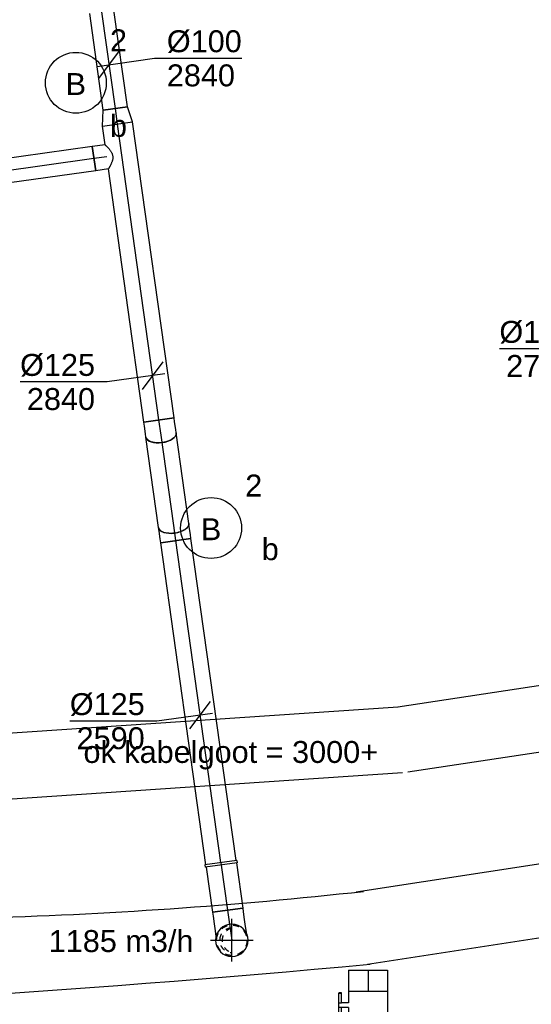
# Model space of a CAD drawing. Extents: x -257677 to 221252, y -185516 to 120782.
# Tile 109 of 171: x -36688 to -34588, y -49890 to -45848. Entities that reach past the tile are written whole.
import ezdxf
from ezdxf.enums import TextEntityAlignment as Align
from ezdxf.lldxf.tags import DXFTag

# ---------------------------------------------------------------- set-up
doc = ezdxf.new("R2010")
doc.units = 0
doc.header["$LTSCALE"] = 50
doc.linetypes.add('AUSGEZOGEN', pattern=[0])
doc.linetypes.add('STREEPJES', pattern=[0.1, 0.05, -0.05])
doc.layers.get('0').update_dxf_attribs({"linetype": 'CONTINUOUS'})
for name, color, linetype in [('EL6131--', 2, 'CONTINUOUS'), ('EL6222--', 3, 'CONTINUOUS'), ('EL6311--', 3, 'CONTINUOUS'), ('EM6131--', 1, 'CONTINUOUS'), ('WL570---_RETOUR', 112, 'CONTINUOUS'), ('WL570---_RETOUR_HL', 8, 'CONTINUOUS'), ('WM570---_RETOUR', 1, 'CONTINUOUS'), ('WM570---_RETOUR_PR', 1, 'CONTINUOUS'), ('WM570---_TOEVOER', 1, 'CONTINUOUS')]:
    doc.layers.add(name, color=color, linetype=linetype)
doc.styles.add('BURO-018', font='ARIAL.TTF', dxfattribs={"height": 63})
tags = doc.linetypes.add('CENTER2', pattern=[28.575, 19.05, -3.175, 3.175, -3.175]).pattern_tags.tags
tags[10:11] = [DXFTag(74, 4), DXFTag(75, 0), DXFTag(340, '0'), DXFTag(46, 1.0), DXFTag(50, 0.0), DXFTag(44, 0.0), DXFTag(45, 0.0)]
tags[8:9] = [DXFTag(74, 4), DXFTag(75, 0), DXFTag(340, '0'), DXFTag(46, 1.0), DXFTag(50, 0.0), DXFTag(44, 0.0), DXFTag(45, 0.0)]
tags[6:7] = [DXFTag(74, 4), DXFTag(75, 0), DXFTag(340, '0'), DXFTag(46, 1.0), DXFTag(50, 0.0), DXFTag(44, 0.0), DXFTag(45, 0.0)]
tags[4:5] = [DXFTag(74, 4), DXFTag(75, 0), DXFTag(340, '0'), DXFTag(46, 1.0), DXFTag(50, 0.0), DXFTag(44, 0.0), DXFTag(45, 0.0)]

# ---------------------------------------------------------------- blocks, each defined once
blk = doc.blocks.new('1115B3')
at = {"color": 0, "linetype": 'Continuous'}
blk.add_circle((0, 3.5), 2.5, dxfattribs=at)
at = {"color": 0, "linetype": 'Continuous', "style": 'BURO-018'}
for tag, p in [('E_GKAST', (0, 11.5)), ('E_GROEP', (0, 8.5)), ('E_SGROEP', (4.5, 8.5)), ('E_ARMCODE', (0, 3.5)), ('E_SLET', (4.5, 2.5))]:
    blk.add_attdef(tag, text='', height=1.8, dxfattribs=at).set_placement(p, align=Align.MIDDLE)
blk = doc.blocks.new('*U741')
at = {"color": 0, "ltscale": 10}
for p, q in [((0, 135, -2730), (3011.4, 135, -2730)), ((0, -135, -2730), (3011.4, -135, -2730))]:
    blk.add_line(p, q, dxfattribs=at)
at = {"layer": 'EM6131--', "color": 1, "style": 'BURO-018'}
blk.add_attdef('POSNR', text='', height=90, dxfattribs=at).set_placement((0, 0), align=Align.MIDDLE)
blk = doc.blocks.new('*U742')
at = {"color": 0, "ltscale": 10}
for p, q in [((0, 135, -2730), (1945.3, 135, -2730)), ((0, -135, -2730), (1945.3, -135, -2730))]:
    blk.add_line(p, q, dxfattribs=at)
at = {"layer": 'EM6131--', "color": 1, "style": 'BURO-018'}
blk.add_attdef('POSNR', text='', height=90, dxfattribs=at).set_placement((0, 0), align=Align.MIDDLE)
blk = doc.blocks.new('*U914')
at = {"color": 0, "ltscale": 10}
for p, q in [((-33.5, 62.5, -2590.4), (-17, 62.5, -2590.4)), ((-33.5, -62.5, -2590.4), (-33.5, 62.5, -2590.4)), ((-17, 62.5, -2590.4), (14.8, 62.5, -2590.4)), ((14.8, 62.5, -2590.4), (29, 62.5, -2590.4)), ((-33.5, -62.5, -2590.4), (-17, -62.5, -2590.4)), ((-17, -62.5, -2590.4), (14.8, -62.5, -2590.4)), ((14.8, -62.5, -2590.4), (29, -62.5, -2590.4))]:
    blk.add_line(p, q, dxfattribs=at)
blk.add_ellipse((29, 0, -2590.4), major_axis=(0, -62.5), ratio=0.5, start_param=3.141593, end_param=6.283185, dxfattribs=at)
at = {"layer": 'WL570---_RETOUR_HL', "linetype": 'CENTER2'}
blk.add_line((-33.5, 0, -2590.4), (29, 0, -2590.4), dxfattribs=at)
at = {"layer": 'WM570---_RETOUR_PR', "color": 1, "style": 'BURO-018'}
blk.add_attdef('POSNR', text='', height=90, dxfattribs=at).set_placement((0, 0), align=Align.MIDDLE)
blk = doc.blocks.new('*U915')
at = {"color": 0, "ltscale": 10}
for p, q in [((0, 62.5, -2607.2), (375, 62.5, -2607.2)), ((0, -62.5, -2607.2), (375, -62.5, -2607.2))]:
    blk.add_line(p, q, dxfattribs=at)
at = {"color": 0, "ltscale": 10, "extrusion": (1.12836e-16, 5.22046e-18, -1)}
blk.add_ellipse((0, 0, -2607.2), major_axis=(0, -62.5), ratio=0.5, start_param=0, end_param=3.141593, dxfattribs=at)
at = {"color": 0, "ltscale": 10}
blk.add_ellipse((375, 0, -2607.2), major_axis=(0, -62.5), ratio=0.5, start_param=3.141593, end_param=6.283185, dxfattribs=at)
at = {"layer": 'WL570---_RETOUR_HL', "linetype": 'CENTER2'}
blk.add_line((0, 0, -2607.2), (375, 0, -2607.2), dxfattribs=at)
at = {"layer": 'WM570---_RETOUR_PR', "color": 1, "style": 'BURO-018'}
blk.add_attdef('POSNR', text='', height=90, dxfattribs=at).set_placement((0, 0), align=Align.MIDDLE)
blk = doc.blocks.new('*U916')
at = {"color": 0, "ltscale": 10}
for p, q in [((-29, 62.5, -2840.4), (-14.8, 62.5, -2840.4)), ((-14.8, 62.5, -2840.4), (17, 62.5, -2840.4)), ((17, 62.5, -2840.4), (33.5, 62.5, -2840.4)), ((33.5, 62.5, -2840.4), (33.5, -62.5, -2840.4)), ((-29, -62.5, -2840.4), (-14.8, -62.5, -2840.4)), ((-14.8, -62.5, -2840.4), (17, -62.5, -2840.4)), ((17, -62.5, -2840.4), (33.5, -62.5, -2840.4))]:
    blk.add_line(p, q, dxfattribs=at)
at = {"color": 0, "ltscale": 10, "extrusion": (4.50401e-17, 2.30025e-17, -1)}
blk.add_ellipse((-29, 0, -2840.4), major_axis=(0, -62.5), ratio=0.5, start_param=0, end_param=3.141593, dxfattribs=at)
at = {"layer": 'WL570---_RETOUR_HL', "linetype": 'CENTER2'}
blk.add_line((-29, 0, -2840.4), (33.5, 0, -2840.4), dxfattribs=at)
at = {"layer": 'WM570---_RETOUR_PR', "color": 1, "style": 'BURO-018'}
blk.add_attdef('POSNR', text='', height=90, dxfattribs=at).set_placement((0, 0), align=Align.MIDDLE)
blk = doc.blocks.new('*U917')
at = {"color": 0, "ltscale": 10}
for p, q in [((0, 62.5, -2840.4), (64.2, 50, -2840.4)), ((0, 62.5, -2840.4), (0, -62.5, -2840.4)), ((64.2, 50, -2840.4), (64.2, -50, -2840.4)), ((0, -62.5, -2840.4), (64.2, -50, -2840.4))]:
    blk.add_line(p, q, dxfattribs=at)
at = {"layer": 'WL570---_RETOUR_HL', "linetype": 'CENTER2'}
blk.add_line((0, 0, -2840.4), (64.2, 0, -2840.4), dxfattribs=at)
for centre in [(0, 0, -2840.4), (64.2, 0, -2840.4)]:
    blk.add_circle(centre, 0.075, dxfattribs=at)
at = {"layer": 'WM570---_RETOUR_PR', "color": 1, "style": 'BURO-018'}
blk.add_attdef('POSNR', text='', height=90, dxfattribs=at).set_placement((0, 0), align=Align.MIDDLE)
blk = doc.blocks.new('*U918')
at = {"color": 0, "ltscale": 10}
for p, q in [((0, 62.5, -2840.4), (1049.4, 62.5, -2840.4)), ((0, -62.5, -2840.4), (0, 62.5, -2840.4)), ((1149.4, 62.5, -2840.4), (1226.5, 62.5, -2840.4)), ((1226.5, 62.5, -2840.4), (1226.5, -62.5, -2840.4)), ((0, -62.5, -2840.4), (1226.5, -62.5, -2840.4))]:
    blk.add_line(p, q, dxfattribs=at)
at = {"layer": 'WL570---_RETOUR_HL', "linetype": 'CENTER2'}
blk.add_line((0, 0, -2840.4), (1226.5, 0, -2840.4), dxfattribs=at)
at = {"layer": 'WM570---_RETOUR_PR', "color": 1, "style": 'BURO-018'}
blk.add_attdef('POSNR', text='', height=90, dxfattribs=at).set_placement((0, 0), align=Align.MIDDLE)
blk = doc.blocks.new('*U919')
at = {"layer": 'WM570---_RETOUR', "color": 0, "ltscale": 10}
for p, q in [((-42.6, -56.5), (42.6, 56.5)), ((49.5, 6.9), (-186.9, -26.2)), ((-186.9, -26.2), (-544.5, -26.2))]:
    blk.add_line(p, q, dxfattribs=at)
at = {"layer": 'WM570---_RETOUR', "color": 0, "style": 'BURO-018'}
for s, p in [('%%c125', (-544.5, -1.2)), ('2840', (-516.6, -141.2))]:
    blk.add_text(s, height=90, dxfattribs=at).set_placement(p)
blk = doc.blocks.new('*U1127')
at = {"color": 0, "ltscale": 10}
for p, q in [((0, 80, -3000), (86.3, 80, -3000)), ((0, -80, -3000), (0, 80, -3000)), ((0, -80, -3000), (86.3, -80, -3000))]:
    blk.add_line(p, q, dxfattribs=at)
at = {"layer": 'WL570---_RETOUR_HL', "linetype": 'CENTER2'}
blk.add_line((0, 0, -3000), (86.3, 0, -3000), dxfattribs=at)
at = {"layer": 'WM570---_RETOUR_PR', "color": 1, "style": 'BURO-018'}
blk.add_attdef('POSNR', text='', height=90, dxfattribs=at).set_placement((0, 0), align=Align.MIDDLE)
blk = doc.blocks.new('*U1128')
at = {"color": 2, "ltscale": 10}
for p, q in [((-57.3, -80, -3000), (-57.3, 80, -3000)), ((-57.3, 80, -3000), (57.2, 80, -3000)), ((57.2, 80, -3000), (57.2, -80, -3000)), ((-57.3, -80, -3000), (-9.5, -80, -3000)), ((-9.5, -80, -3000), (-9.5, -109.3, -3000)), ((9.5, -80, -3000), (9.5, -120, -3000)), ((9.5, -80, -3000), (57.2, -80, -3000)), ((-50.2, -109.3, -3000), (-50.2, -120, -3000)), ((-48.9, -109.3, -3000), (-50.2, -109.3, -3000)), ((-50.2, -120, -3000), (-48.9, -120, -3000)), ((-7.5, -109.3, -3000), (-48.9, -109.3, -3000)), ((-48.9, -120, -3000), (-48.9, -109.3, -3000)), ((-7.5, -120, -3000), (-48.9, -120, -3000)), ((-7.5, -109.3, -3000), (-7.5, -120, -3000)), ((9.5, -120, -3000), (-7.5, -120, -3000)), ((50.2, -109.3, -3000), (9.5, -109.3, -3000)), ((50.2, -120, -3000), (9.5, -120, -3000)), ((50.2, -120, -3000), (50.2, -109.3, -3000))]:
    blk.add_line(p, q, dxfattribs=at)
blk.add_spline([(-9.5, -80, -3000), (-9.3, -80, -3000), (-9.1, -79.9, -3000), (-8.8, -79.9, -3000), (-8.3, -79.9, -3000), (-7.8, -79.8, -3000), (-7.2, -79.8, -3000), (-6.6, -79.7, -3000), (-5.8, -79.6, -3000), (-5, -79.6, -3000), (-4.2, -79.5, -3000), (-3.3, -79.5, -3000), (-2.4, -79.5, -3000), (-1.4, -79.4, -3000), (-0.5, -79.4, -3000), (0.5, -79.4, -3000), (1.4, -79.4, -3000), (2.4, -79.5, -3000), (3.3, -79.5, -3000), (4.2, -79.5, -3000), (5, -79.6, -3000), (5.8, -79.6, -3000), (6.6, -79.7, -3000), (7.2, -79.8, -3000), (7.8, -79.8, -3000), (8.3, -79.9, -3000), (8.8, -79.9, -3000), (9.1, -79.9, -3000), (9.3, -80, -3000), (9.5, -80, -3000), (9.5, -80, -3000)], degree=3, dxfattribs=at)
at = {"layer": 'WL570---_RETOUR', "color": 1, "style": 'BURO-018'}
blk.add_attdef('I', text='', height=90, dxfattribs=at).set_placement((0, 0), align=Align.MIDDLE)
at = {"layer": 'WM570---_RETOUR_PR', "color": 1, "style": 'BURO-018'}
blk.add_attdef('POSNR', text='', height=90, dxfattribs=at).set_placement((0, 0), align=Align.MIDDLE)
blk = doc.blocks.new('*U1162')
at = {"color": 0, "ltscale": 10}
for p, q in [((0, 50, -2840.4), (400.6, 50, -2840.4)), ((0, -50, -2840.4), (0, 50, -2840.4)), ((0, -50, -2840.4), (400.6, -50, -2840.4))]:
    blk.add_line(p, q, dxfattribs=at)
at = {"layer": 'WL570---_RETOUR_HL', "linetype": 'CENTER2'}
blk.add_line((0, 0, -2840.4), (400.6, 0, -2840.4), dxfattribs=at)
at = {"layer": 'WM570---_RETOUR_PR', "color": 1, "style": 'BURO-018'}
blk.add_attdef('POSNR', text='', height=90, dxfattribs=at).set_placement((0, 0), align=Align.MIDDLE)
blk = doc.blocks.new('*U1163')
at = {"layer": 'WM570---_RETOUR', "color": 0, "ltscale": 10}
for p, q in [((-42.6, -56.5), (42.6, 56.5)), ((-49.5, -6.9), (186.6, 26.1)), ((186.6, 26.1), (544.2, 26.1))]:
    blk.add_line(p, q, dxfattribs=at)
at = {"layer": 'WM570---_RETOUR', "color": 0, "style": 'BURO-018'}
for s, p in [('%%c100', (236.6, 51.1)), ('2840', (236.6, -88.9))]:
    blk.add_text(s, height=90, dxfattribs=at).set_placement(p)
blk = doc.blocks.new('*U1227')
at = {"layer": 'WM570---_RETOUR', "color": 0, "ltscale": 10}
for p, q in [((-50, -50), (50, 50)), ((50, 0), (-616.6, 0))]:
    blk.add_line(p, q, dxfattribs=at)
at = {"layer": 'WM570---_RETOUR', "color": 0, "style": 'BURO-018'}
for s, p in [('%%c160', (-616.6, 25)), ('2740', (-588.7, -115))]:
    blk.add_text(s, height=90, dxfattribs=at).set_placement(p)
blk = doc.blocks.new('*U1228')
at = {"color": 0, "ltscale": 10}
for p, q in [((0, 50, -2840.4), (690.9, 50, -2840.4)), ((0, -50, -2840.4), (0, 50, -2840.4)), ((690.9, 50, -2840.4), (690.9, -50, -2840.4)), ((0, -50, -2840.4), (690.9, -50, -2840.4))]:
    blk.add_line(p, q, dxfattribs=at)
at = {"layer": 'WL570---_RETOUR_HL', "linetype": 'CENTER2'}
blk.add_line((0, 0, -2840.4), (690.9, 0, -2840.4), dxfattribs=at)
at = {"layer": 'WM570---_RETOUR_PR', "color": 1, "style": 'BURO-018'}
blk.add_attdef('POSNR', text='', height=90, dxfattribs=at).set_placement((0, 0), align=Align.MIDDLE)
blk = doc.blocks.new('*U1229')
at = {"color": 0, "ltscale": 10}
for p, q in [((0, 50, -2840.4), (52.8, 50, -2840.4)), ((52.8, 50, -2840.4), (52.8, -50, -2840.4)), ((0, -50, -2840.4), (52.8, -50, -2840.4))]:
    blk.add_line(p, q, dxfattribs=at)
blk.add_spline([(-0.2, -49.7, -2840.4), (-0.8, -49, -2840.4), (-1.8, -47.7, -2840.4), (-3.2, -45.9, -2840.4), (-4.9, -43.7, -2840.4), (-6.9, -41, -2840.4), (-9.2, -37.9, -2840.4), (-11.6, -34.4, -2840.4), (-14.1, -30.6, -2840.4), (-16.6, -26.4, -2840.4), (-19, -22, -2840.4), (-21.2, -17.4, -2840.4), (-23, -12.5, -2840.4), (-24.2, -7.6, -2840.4), (-24.9, -2.5, -2840.4), (-24.9, 2.5, -2840.4), (-24.2, 7.6, -2840.4), (-23, 12.5, -2840.4), (-21.2, 17.4, -2840.4), (-19, 22, -2840.4), (-16.6, 26.4, -2840.4), (-14.1, 30.6, -2840.4), (-11.6, 34.4, -2840.4), (-9.2, 37.9, -2840.4), (-6.9, 41, -2840.4), (-4.9, 43.7, -2840.4), (-3.2, 45.9, -2840.4), (-1.8, 47.7, -2840.4), (-0.8, 49, -2840.4), (-0.2, 49.7, -2840.4), (0, 50, -2840.4)], degree=3, dxfattribs=at)
at = {"layer": 'WL570---_RETOUR_HL', "linetype": 'CENTER2'}
blk.add_line((0, 0, -2840.4), (52.8, 0, -2840.4), dxfattribs=at)
at = {"layer": 'WM570---_RETOUR_PR', "color": 1, "style": 'BURO-018'}
blk.add_attdef('POSNR', text='', height=90, dxfattribs=at).set_placement((0, 0), align=Align.MIDDLE)
blk = doc.blocks.new('*U1705')
at = {"color": 0, "ltscale": 10}
for p, q in [((0, 62.5, -2590.4), (1334.7, 62.5, -2590.4)), ((1334.7, 62.5, -2590.4), (1334.7, -62.5, -2590.4)), ((0, -62.5, -2590.4), (1334.7, -62.5, -2590.4))]:
    blk.add_line(p, q, dxfattribs=at)
at = {"layer": 'WL570---_RETOUR_HL', "linetype": 'CENTER2'}
blk.add_line((0, 0, -2590.4), (1334.7, 0, -2590.4), dxfattribs=at)
at = {"layer": 'WM570---_RETOUR_PR', "color": 1, "style": 'BURO-018'}
blk.add_attdef('POSNR', text='', height=90, dxfattribs=at).set_placement((0, 0), align=Align.MIDDLE)
blk = doc.blocks.new('*U1706')
at = {"layer": 'WM570---_RETOUR', "color": 0, "ltscale": 10}
for p, q in [((-42.6, -56.5), (42.6, 56.5)), ((49.5, 6.9), (-178, -24.9)), ((-178, -24.9), (-535.5, -24.9))]:
    blk.add_line(p, q, dxfattribs=at)
at = {"layer": 'WM570---_RETOUR', "color": 0, "style": 'BURO-018'}
for s, p in [('%%c125', (-535.5, 0.1)), ('2590', (-507.7, -139.9))]:
    blk.add_text(s, height=90, dxfattribs=at).set_placement(p)
blk = doc.blocks.new('*U1707')
at = {"color": 0, "ltscale": 10}
for end in [180, 359.82, 180]:
    blk.add_arc((0, 0, -2900), 66.5, 0, end, dxfattribs=at)
at = {"layer": 'WM570---_RETOUR_PR', "color": 1, "style": 'BURO-018'}
blk.add_attdef('POSNR', text='', height=90, dxfattribs=at).set_placement((0, 0), align=Align.MIDDLE)
blk = doc.blocks.new('*U1708')
at = {"color": 8, "linetype": 'STREEPJES', "ltscale": 10}
blk.add_circle((0, 0, -2715.4), 62.5, dxfattribs=at)
blk.add_circle((0, 0, -2715.4), 62.5, dxfattribs=at)
for centre, radius, start, end in [((0, 0, -2715.4), 50, 90, 270), ((11.9, 0, -2715.4), 51.4, 103.3512, 256.6488)]:
    blk.add_arc(centre, radius, start, end, dxfattribs=at)
at = {"layer": 'WL570---_RETOUR_HL', "linetype": 'CENTER2'}
for p, q in [((0, -87.5, -2715.4), (0, 87.5, -2715.4)), ((-87.5, 0, -2715.4), (87.5, 0, -2715.4))]:
    blk.add_line(p, q, dxfattribs=at)
blk.add_circle((0, 0, -2715.4), 0.075, dxfattribs=at)
at = {"layer": 'WM570---_RETOUR_PR', "color": 1, "style": 'BURO-018'}
blk.add_attdef('POSNR', text='', height=90, dxfattribs=at).set_placement((0, 0), align=Align.MIDDLE)
blk = doc.blocks.new('*U1709')
at = {"color": 0, "ltscale": 10}
for p, q in [((0, 62.5, -2590.4), (186.9, 62.5, -2590.4)), ((186.9, 62.5, -2590.4), (186.9, -62.5, -2590.4)), ((0, -62.5, -2590.4), (186.9, -62.5, -2590.4))]:
    blk.add_line(p, q, dxfattribs=at)
at = {"layer": 'WL570---_RETOUR_HL', "linetype": 'CENTER2'}
blk.add_line((0, 0, -2590.4), (186.9, 0, -2590.4), dxfattribs=at)
at = {"layer": 'WM570---_RETOUR_PR', "color": 1, "style": 'BURO-018'}
blk.add_attdef('POSNR', text='', height=90, dxfattribs=at).set_placement((0, 0), align=Align.MIDDLE)
blk = doc.blocks.new('*U1710')
at = {"color": 0, "ltscale": 10}
for p, q in [((-125, 62.5, -2590.4), (-108.5, 62.5, -2590.4)), ((-125, -62.5, -2590.4), (-125, 62.5, -2590.4)), ((-108.5, 62.5, -2590.4), (-76.8, 62.5, -2590.4)), ((-76.8, 62.5, -2590.4), (-48.2, 62.5, -2590.4)), ((-48.2, 62.5, -2590.4), (-25, 62.5, -2590.4)), ((-25, 62.5, -2590.4), (-22.7, 62.5, -2590.4)), ((-125, -62.5, -2590.4), (-108.5, -62.5, -2590.4)), ((-108.5, -62.5, -2590.4), (-76.8, -62.5, -2590.4)), ((-76.8, -62.5, -2590.4), (-48.2, -62.5, -2590.4)), ((-48.2, -62.5, -2590.4), (-25, -62.5, -2590.4)), ((-25, -62.5, -2590.4), (-22.7, -62.5, -2590.4))]:
    blk.add_line(p, q, dxfattribs=at)
at = {"layer": 'WL570---_RETOUR_HL', "linetype": 'CENTER2'}
blk.add_line((-125, 0, -2590.4), (0, 0, -2590.4), dxfattribs=at)
at = {"layer": 'WM570---_RETOUR_PR', "color": 1, "style": 'BURO-018'}
blk.add_attdef('POSNR', text='', height=90, dxfattribs=at).set_placement((0, 0), align=Align.MIDDLE)
blk = doc.blocks.new('*U1711')
at = {"color": 0, "ltscale": 10}
for p, q in [((-5, 66.5, -2590.4), (5, 66.5, -2590.4)), ((-5, 66.5, -2590.4), (-5, -66.5, -2590.4)), ((-5, 66.5, -2590.4), (-5, -66.5, -2590.4)), ((5, 66.5, -2590.4), (5, -66.5, -2590.4)), ((5, 66.5, -2590.4), (5, -66.5, -2590.4)), ((-5, -66.5, -2590.4), (5, -66.5, -2590.4))]:
    blk.add_line(p, q, dxfattribs=at)
at = {"layer": 'WL570---_RETOUR_HL', "linetype": 'CENTER2'}
blk.add_line((-5, 0, -2590.4), (5, 0, -2590.4), dxfattribs=at)
at = {"layer": 'WM570---_RETOUR_PR', "color": 1, "style": 'BURO-018'}
blk.add_attdef('POSNR', text='', height=90, dxfattribs=at).set_placement((0, 0), align=Align.MIDDLE)

msp = doc.modelspace()

# ---------------------------------------------------------------- linework, layer by layer
at = {"layer": 'WL570---_RETOUR'}
for p, q in [((-31938.98019, -48912.76376), (-35306.06754, -49430.42644)), ((-31893.39321, -49209.27991), (-35260.48056, -49726.94259))]:
    msp.add_line(p, q, dxfattribs=at)
for centre, radius, start, end in [((-40551.4361, 6984.1598), 56957.02891, 260.489105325, 275.342000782), ((-37394.53223, -30264.1554), 19279.31789, 271.57571731, 276.306847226)]:
    msp.add_arc(centre, radius, start, end, dxfattribs=at)

# ---------------------------------------------------------------- block references
at = {"layer": 'EL6131--'}
for name, p, rotation in [('*U741', (-32137.27637, -48353.43121, 2730), 188.609648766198), ('*U742', (-35125.2429, -48805.41247, 2730), 183.8676832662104)]:
    msp.add_blockref(name, p, dxfattribs=dict(at, rotation=rotation))
at = {"layer": 'EL6311--', "linetype": 'AUSGEZOGEN'}
ref = msp.add_blockref('1115B3', (-36457.04608, -46282.64399), dxfattribs=dict(at, xscale=50, yscale=50, zscale=50))
ref.add_attrib('E_ARMCODE', 'B', dxfattribs={"layer": '0', "color": 1, "linetype": 'Continuous', "height": 90, "style": 'BURO-018'}).set_placement((-36457.04608, -46112.64399), align=Align.MIDDLE)
ref.add_attrib('E_SLET', 'b', dxfattribs={"layer": '0', "color": 1, "linetype": 'Continuous', "height": 90, "style": 'BURO-018'}).set_placement((-36282.04608, -46282.64399), align=Align.MIDDLE)
ref.add_attrib('E_GROEP', '2', dxfattribs={"layer": '0', "color": 1, "linetype": 'Continuous', "height": 90, "style": 'BURO-018'}).set_placement((-36282.04608, -45932.64399), align=Align.MIDDLE)
ref = msp.add_blockref('1115B3', (-35901.93237, -48110.21353), dxfattribs=dict(at, xscale=50, yscale=50, zscale=50))
ref.add_attrib('E_ARMCODE', 'B', dxfattribs={"layer": '0', "color": 1, "linetype": 'Continuous', "height": 90, "style": 'BURO-018'}).set_placement((-35901.93237, -47940.21352), align=Align.MIDDLE)
ref.add_attrib('E_SLET', 'b', dxfattribs={"layer": '0', "color": 1, "linetype": 'Continuous', "height": 90, "style": 'BURO-018'}).set_placement((-35659.0042, -48020.30145), align=Align.MIDDLE)
ref.add_attrib('E_GROEP', '2', dxfattribs={"layer": '0', "color": 1, "linetype": 'Continuous', "height": 90, "style": 'BURO-018'}).set_placement((-35726.93237, -47760.21353), align=Align.MIDDLE)
at = {"layer": 'WL570---_RETOUR'}
for name, p, rotation in [('*U1162', (-36294.91882, -46213.43522, 2840.4), 97.97071148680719), ('*U917', (-36286.01641, -46277.01499, 2840.4), 97.97071148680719), ('*U918', (-36115.93812, -47491.68989, 2840.4), 97.97071148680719), ('*U1229', (-36330.28882, -46411.54819, 2840.4), 187.9707114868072), ('*U1228', (-36382.57872, -46418.8698, 2840.4), 187.9707114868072), ('*U916', (-36111.29278, -47524.86625, 2840.4), 97.970711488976), ('*U915', (-36055.27124, -47924.96409, 2607.15), 97.970711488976), ('*U914', (-36051.24826, -47953.69566, 2590.4), 97.97071148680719), ('*U1705', (-35861.51782, -49308.72341, 2590.4), 97.97071148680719), ('*U1711', (-35860.82449, -49313.6751, 2590.4), 277.9707114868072), ('*U1709', (-35860.13115, -49318.6268, 2590.4), 277.9707114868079), ('*U1710', (-35816.88117, -49627.51201, 2590.4), 277.9707114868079), ('*U1127', (-35257.8342, -49750.12622, 3000), 270), ('*U1128', (-35257.8342, -49893.64568, 3000), 270)]:
    msp.add_blockref(name, p, dxfattribs=dict(at, rotation=rotation))
for name, p in [('*U1708', (-35816.88117, -49627.51201, 2715.4)), ('*U1707', (-35816.88117, -49627.51201, 2900))]:
    msp.add_blockref(name, p, dxfattribs=at)
at = {"layer": 'WM570---_RETOUR'}
for name, p in [('*U1163', (-36320.1642, -46033.13628, 2840.4)), ('*U1227', (-34101.99813, -47200.02636, 2740.4)), ('*U919', (-36141.45142, -47309.47756, 2840.4)), ('*U1706', (-35946.30809, -48703.16339, 2590.4))]:
    msp.add_blockref(name, p, dxfattribs=at)

# ---------------------------------------------------------------- texts
at = {"layer": 'EL6222--', "color": 1, "style": 'BURO-018'}
msp.add_text('ok kabelgoot = 3000+', height=90, dxfattribs=at).set_placement((-36425.78064, -48899.53488))
at = {"layer": 'WM570---_TOEVOER', "style": 'BURO-018'}
msp.add_text('1185 m3/h', height=90, dxfattribs=at).set_placement((-36568.35604, -49675.68277, -2700))

doc.saveas('drawing.dxf')
